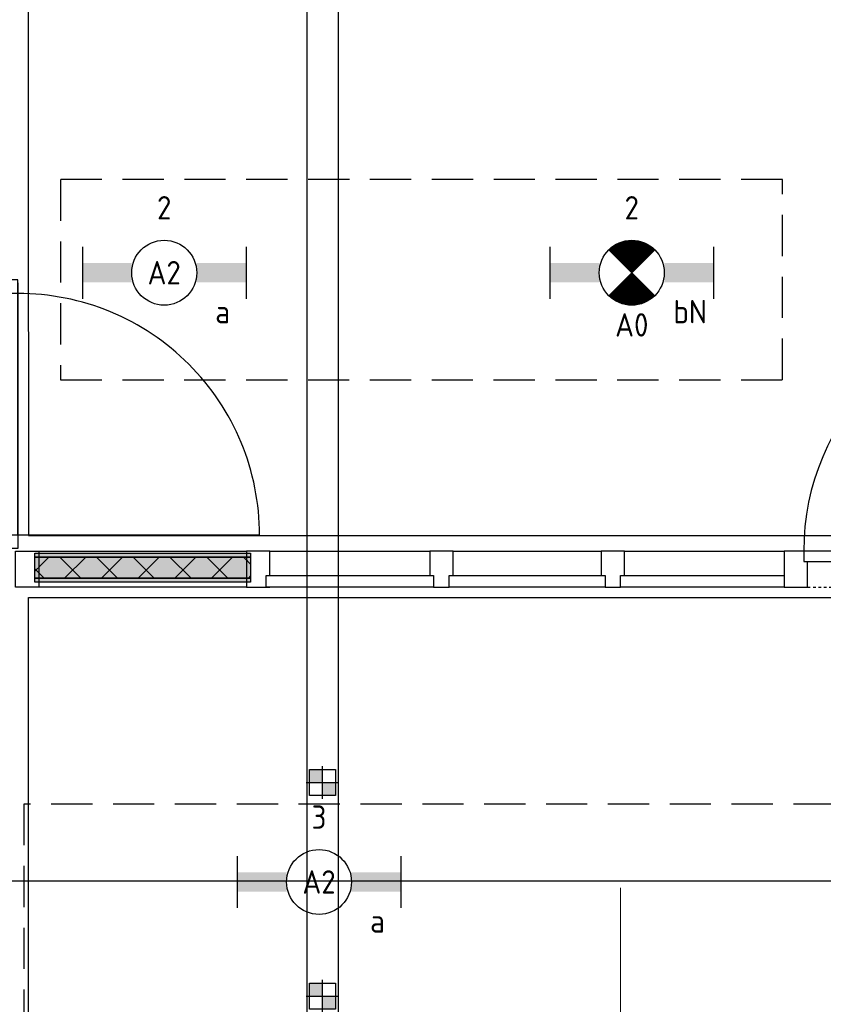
# Model space of a CAD drawing. Header units: millimetres. Extents: x -38031 to 110605, y -30229 to 92226.
# Tile 184 of 256: x 85797 to 88890, y 14575 to 18366. Entities that reach past the tile are written whole.
import ezdxf
from ezdxf.enums import TextEntityAlignment as Align

# ---------------------------------------------------------------- set-up
doc = ezdxf.new("R2010")
doc.units = ezdxf.units.MM
doc.header["$LTSCALE"] = 50
doc.set_wipeout_variables(frame=1)
for name, pattern in [('HIDDEN2', [4.7625, 3.175, -1.5875]), ('STYLE_01', [0.41664, 0.20828, -0.20836]), ('STYLE_07', [1.875, 0.625, -0.20828, 0.625, -0.20836, 0.06943, -0.13893])]:
    doc.linetypes.add(name, pattern=pattern)
for name, color, linetype in [('AL$1A---_ALGEMEEN', 8, 'Continuous'), ('AL------_SPARING', 2, 'Continuous'), ('AM$1A---_ARCERING', 8, 'Continuous'), ('BOUWKUNDIG', 8, 'Continuous'), ('EL6131--_KG', 3, 'Continuous'), ('EL6311--', 3, 'Continuous'), ('el6311--nv', 7, 'Continuous'), ('LICHT_TEXT018', 1, 'Continuous'), ('versterkte strook', 7, 'Continuous')]:
    doc.layers.add(name, color=color, linetype=linetype)
doc.layers.add('stramien', color=1, linetype='Continuous', lineweight=15)
doc.styles.add('BURO-018', font='iso.shx', dxfattribs={"height": 90})
pattern_1 = [(135, (0, 0), (70.7107, 70.7107), []), (45, (299.34, -299.34), (70.7107, -70.7107), [])]

# ---------------------------------------------------------------- blocks, each defined once
blk = doc.blocks.new('1115B6630')
at = {"color": 0}
for p, q in [((-6.3, 2), (-6.3, -2)), ((6.3, 2), (6.3, -2))]:
    blk.add_line(p, q, dxfattribs=at)
at = {"color": 0, "linetype": 'Continuous'}
blk.add_circle((0, 0), 2.5, dxfattribs=at)
at = {"color": 0}
for points in [[(-2.5, 0.75), (-6.3, 0.75), (-2.5, -0.75), (-6.3, -0.75)], [(2.5, 0.75), (6.3, 0.75), (2.5, -0.75), (6.3, -0.75)]]:
    blk.add_solid(points, dxfattribs=at)
at = {"color": 0, "linetype": 'Continuous', "style": 'BURO-018'}
for tag, p in [('E_GKAST', (0, 8)), ('E_GROEP', (0, 5)), ('E_SGROEP', (4.5, 5)), ('E_ARMCODE', (0, 0)), ('E_SLET', (4.5, -3))]:
    blk.add_attdef(tag, text='', height=1.8, dxfattribs=at).set_placement(p, align=Align.MIDDLE)
blk = doc.blocks.new('E00018')
at = {"color": 0, "linetype": 'Continuous'}
for p, q in [((-1.768, -1.768), (1.768, 1.768)), ((1.768, -1.768), (-1.768, 1.768))]:
    blk.add_line(p, q, dxfattribs=at)
at = {"color": 0, "linetype": 'Continuous', "const_width": 2.5}
for points in [[(-0.884, 0.884, -0.198912), (0, 1.25, -0.198912), (0.884, 0.884, -1)], [(-0.884, -0.884, 0.198912), (0, -1.25, 0.198912), (0.884, -0.884, 1)]]:
    blk.add_lwpolyline(points, format="xyb", dxfattribs=at)
blk = doc.blocks.new('1115B6630-NO1')
at = {"color": 0}
for p, q in [((-6.3, 2), (-6.3, -2)), ((6.3, 2), (6.3, -2))]:
    blk.add_line(p, q, dxfattribs=at)
at = {"color": 0, "linetype": 'Continuous'}
blk.add_circle((0, 0), 2.5, dxfattribs=at)
at = {"color": 0}
for points in [[(-2.5, 0.75), (-6.3, 0.75), (-2.5, -0.75), (-6.3, -0.75)], [(2.5, 0.75), (6.3, 0.75), (2.5, -0.75), (6.3, -0.75)]]:
    blk.add_solid(points, dxfattribs=at)
at = {"color": 0, "zscale": 50}
blk.add_blockref('E00018', (0, 0), dxfattribs=at)
at = {"color": 0, "linetype": 'Continuous', "style": 'BURO-018'}
for tag, p in [('E_GKAST', (0, 8)), ('E_GROEP', (0, 5)), ('E_SGROEP', (4.5, 5)), ('E_ARMCODE', (0, 0)), ('E_SLET', (4.5, -3))]:
    blk.add_attdef(tag, text='', height=1.8, dxfattribs=at).set_placement(p, align=Align.MIDDLE)
blk = doc.blocks.new('E-GK-GTC-783C')
at = {"color": 0, "linetype": 'Continuous'}
for p, q in [((-0.5, 60), (0.5, 60)), ((-0.5, -60), (0.5, -60))]:
    blk.add_line(p, q, dxfattribs=at)
blk = doc.blocks.new('Sparing 100x100')
at = {"color": 0, "linetype": 'Continuous'}
for p, q in [((-2, 2), (2, 2)), ((-2, -2), (-2, 2)), ((2, 2), (2, -2)), ((2, -2), (-2, -2))]:
    blk.add_line(p, q, dxfattribs=at)
at = {"color": 1, "linetype": 'Continuous'}
for p, q in [((0, -2.5), (0, 2.5)), ((-2.5, 0), (2.5, 0))]:
    blk.add_line(p, q, dxfattribs=at)
at = {"color": 0, "linetype": 'Continuous'}
for points in [[(-2, 2), (0, 2), (-2, 0), (0, 0)], [(0, 0), (2, 0), (0, -2), (2, -2)]]:
    blk.add_solid(points, dxfattribs=at)
at = {"color": 0, "linetype": 'Continuous', "style": 'BURO-018'}
blk.add_attdef('AL_POSNR', text='', height=1.8, dxfattribs=at).set_placement((0, 3), align=Align.CENTER)
at = {"color": 0, "linetype": 'Continuous', "style": 'BURO-018', "flags": 1}
blk.add_attdef('AL_OMS', (0, 0), '', height=1.8, dxfattribs=at)
blk = doc.blocks.new('32x_hout-mk 810s-p')
at = {"color": 0}
blk.add_wipeout([(-20.7, -1023), (-20.7, -11), (-110.7, -11), (-110.7, -1023)], dxfattribs=at).dxf.layer = 'AL$1A---_ALGEMEEN'
at = {"layer": 'AL$1A---_ALGEMEEN', "color": 0}
blk.add_lwpolyline([(-20.7, -1023), (-20.7, -11), (-110.7, -11), (-110.7, -1023)], close=True, dxfattribs=at)
at = {"color": 0}
for points in [[(-20.7, -67), (-20.7, 0), (-110.7, 0), (-110.7, -67)], [(-110.7, -967), (-20.7, -967), (-20.7, -1034), (-110.7, -1034)]]:
    blk.add_wipeout(points, dxfattribs=at).dxf.layer = 'AL$1A---_ALGEMEEN'
at = {"layer": 'AL$1A---_ALGEMEEN', "color": 0}
for points in [[(-20.7, -67), (-20.7, 0), (-110.7, 0), (-110.7, -67)], [(909, -74.8), (908.2, -97.6), (906.8, -120.4), (904.8, -143.2), (902.3, -165.8), (899.2, -188.5), (895.6, -211), (891.4, -233.4), (886.7, -255.8), (881.4, -278), (875.6, -300), (869.2, -322), (862.4, -343.7), (854.9, -365.3), (847, -386.7), (838.5, -407.9), (829.5, -428.9), (820, -449.6), (810, -470.1), (799.5, -490.4), (788.5, -510.4), (777, -530.1), (765, -549.5), (752.6, -568.7), (739.6, -587.5), (726.3, -606), (712.5, -624.2), (698.2, -642), (683.5, -659.5), (668.4, -676.5), (652.8, -693.3), (636.9, -709.6), (620.6, -725.5), (603.8, -741.1), (586.7, -756.2), (569.3, -770.9), (551.5, -785.2), (533.3, -799), (514.8, -812.4), (496, -825.3), (476.8, -837.7), (457.4, -849.7), (437.7, -861.2), (417.7, -872.2), (397.4, -882.7), (376.9, -892.7), (356.2, -902.2), (335.2, -911.2), (314, -919.7), (292.6, -927.6), (271, -935.1), (249.3, -942), (227.3, -948.3), (205.3, -954.1), (183.1, -959.4), (160.7, -964.1), (138.3, -968.3), (115.8, -971.9), (93.1, -975), (70.4, -977.5), (47.7, -979.5), (24.9, -980.9), (2.1, -981.7), (-20.7, -982), (-20.7, -52), (909.3, -52)], [(-110.7, -967), (-20.7, -967), (-20.7, -1034), (-110.7, -1034)]]:
    blk.add_lwpolyline(points, close=True, dxfattribs=at)
at = {"color": 0}
blk.add_wipeout([(-60.7, -52), (-20.7, -52), (-20.7, -982), (-60.7, -982)], dxfattribs=at).dxf.layer = 'AL$1A---_ALGEMEEN'
at = {"layer": 'AL$1A---_ALGEMEEN', "color": 0}
blk.add_lwpolyline([(-60.7, -52), (-20.7, -52), (-20.7, -982), (-60.7, -982)], close=True, dxfattribs=at)
blk = doc.blocks.new('serviceblok model A')
at = {"layer": 'AL$1A---_ALGEMEEN', "color": 0, "rotation": 180}
blk.add_blockref('32x_hout-mk 810s-p', (-35.7, -6920), dxfattribs=at)
blk = doc.blocks.new('32x 90x139')
at = {"color": 0}
blk.add_wipeout([(0, 45), (-94, 45), (-94, 30), (-139, 30), (-139, -30), (-94, -30), (-94, -45), (0, -45)], dxfattribs=at).dxf.layer = 'AL$1A---_ALGEMEEN'
at = {"layer": 'AL$1A---_ALGEMEEN', "color": 0}
blk.add_lwpolyline([(0, 45), (-94, 45), (-94, 30), (-139, 30), (-139, -30), (-94, -30), (-94, -45), (0, -45)], close=True, dxfattribs=at)
blk = doc.blocks.new('Group-120')
at = {"layer": 'AM$1A---_ARCERING', "linetype": 'Continuous', "lineweight": 0}
for points in [[(-1055, -8), (-225, -8), (-225, -23), (-1055, -23)], [(-1055, -23), (-225, -23), (-225, -104), (-1055, -104)], [(-1055, -104), (-225, -104), (-225, -119), (-1055, -119)]]:
    blk.add_hatch(color=256, dxfattribs=at).paths.add_polyline_path(points)
at = {"layer": 'AM$1A---_ARCERING', "linetype": 'Continuous', "lineweight": 5}
h = blk.add_hatch(dxfattribs=at)
h.set_pattern_fill('ISOLATIE', color=256, style=0, pattern_type=2)
h.set_pattern_definition(pattern_1)
h.paths.add_polyline_path([(-1055, -23), (-225, -23), (-225, -104), (-1055, -104)])
at = {"layer": 'AL$1A---_ALGEMEEN', "color": 0}
for points in [[(-1055, -8), (-225, -8), (-225, -23), (-1055, -23)], [(-1055, -23), (-225, -23), (-225, -104), (-1055, -104)], [(-1055, -104), (-225, -104), (-225, -119), (-1055, -119)]]:
    blk.add_lwpolyline(points, close=True, dxfattribs=at)
blk = doc.blocks.new('Group-121')
at = {"layer": 'AM$1A---_ARCERING', "linetype": 'Continuous', "lineweight": 0}
for points in [[(-5005, -8), (-4175, -8), (-4175, -23), (-5005, -23)], [(-5005, -23), (-4175, -23), (-4175, -104), (-5005, -104)], [(-5005, -104), (-4175, -104), (-4175, -119), (-5005, -119)]]:
    blk.add_hatch(color=256, dxfattribs=at).paths.add_polyline_path(points)
at = {"layer": 'AM$1A---_ARCERING', "linetype": 'Continuous', "lineweight": 5}
h = blk.add_hatch(dxfattribs=at)
h.set_pattern_fill('ISOLATIE', color=256, style=0, pattern_type=2)
h.set_pattern_definition(pattern_1)
h.paths.add_polyline_path([(-5005, -23), (-4175, -23), (-4175, -104), (-5005, -104)])
at = {"layer": 'AL$1A---_ALGEMEEN', "color": 0}
for points in [[(-5005, -8), (-4175, -8), (-4175, -23), (-5005, -23)], [(-5005, -23), (-4175, -23), (-4175, -104), (-5005, -104)], [(-5005, -104), (-4175, -104), (-4175, -119), (-5005, -119)]]:
    blk.add_lwpolyline(points, close=True, dxfattribs=at)
blk = doc.blocks.new('32x_hout-mk 826-p')
at = {"layer": 'AL$1A---_ALGEMEEN', "color": 0}
for points in [[(-5080, 0), (-2120, 0), (-2120, -139), (-5080, -139)], [(-150, 0), (-1130, 0), (-1130, -139), (-150, -139)]]:
    blk.add_lwpolyline(points, close=True, dxfattribs=at)
at = {"color": 0}
for points in [[(-5080, 0), (-4990, 0), (-4990, -139), (-5080, -139)], [(-4100, 0), (-4190, 0), (-4190, -139), (-4100, -139)], [(-2030, 0), (-2120, 0), (-2120, -139), (-2030, -139)], [(-1130, 0), (-1040, 0), (-1040, -139), (-1130, -139)], [(-240, 0), (-150, 0), (-150, -139), (-240, -139)]]:
    blk.add_wipeout(points, dxfattribs=at).dxf.layer = 'AL$1A---_ALGEMEEN'
at = {"layer": 'AL$1A---_ALGEMEEN', "color": 0, "linetype": 'STYLE_01'}
blk.add_line((-2030, -139), (-1130, -139), dxfattribs=at)
at = {"layer": 'AL$1A---_ALGEMEEN', "color": 0}
for points in [[(-5080, 0), (-4990, 0), (-4990, -139), (-5080, -139)], [(-4100, 0), (-4190, 0), (-4190, -139), (-4100, -139)], [(-2030, 0), (-2120, 0), (-2120, -139), (-2030, -139)], [(-1130, 0), (-1040, 0), (-1040, -139), (-1130, -139)], [(-240, 0), (-150, 0), (-150, -139), (-240, -139)]]:
    blk.add_lwpolyline(points, close=True, dxfattribs=at)
for name in ['Group-121', 'Group-120']:
    blk.add_blockref(name, (0, 0), dxfattribs=at)
at = {"color": 0}
for points in [[(-1115, 0), (-2045, 0), (-2045, -40), (-1115, -40)], [(-4115, -94), (-2120, -94), (-2120, -139), (-4115, -139)]]:
    blk.add_wipeout(points, dxfattribs=at).dxf.layer = 'AL$1A---_ALGEMEEN'
at = {"layer": 'AL$1A---_ALGEMEEN', "color": 0}
blk.add_line((-1115, 0), (-1115, 937.5), dxfattribs=at)
for points in [[(-1115, 0), (-2045, 0), (-2045, -40), (-1115, -40)], [(-4115, -94), (-2120, -94), (-2120, -139), (-4115, -139)]]:
    blk.add_lwpolyline(points, close=True, dxfattribs=at)
blk.add_arc((-1107.5, 0), 937.5, 90.4584, 180, dxfattribs=at)
at = {"layer": 'AL$1A---_ALGEMEEN', "color": 0, "rotation": 90}
for p in [(-3440, 0), (-2780, 0)]:
    blk.add_blockref('32x 90x139', p, dxfattribs=at)
blk = doc.blocks.new('200254 W 211 30-06-2008')
at = {"layer": 'AL$1A---_ALGEMEEN'}
blk.add_lwpolyline([(20751.353, 3338.765), (20847.949, 3338.765), (20847.949, 3232.823), (20751.353, 3232.823)], close=True, dxfattribs=at)
at = {"layer": 'stramien', "linetype": 'STYLE_07', "ltscale": 50}
blk.add_line((20796.949, 2737.405), (20796.949, 3316.405), dxfattribs=at)
at = {"layer": 'AL$1A---_ALGEMEEN', "xscale": -0.02, "yscale": 0.02, "zscale": 0.02}
blk.add_blockref('serviceblok model A', (20750.249, 3480.945), dxfattribs=at)
at = {"layer": 'AL$1A---_ALGEMEEN'}
blk.add_lwpolyline([(20727.449, 3482.942), (20751.258, 3482.942), (20751.258, 3469.196), (20751.349, 3343.545), (20852.949, 3343.545), (20852.949, 3309.725), (20999.829, 3309.725), (20999.829, 3594.945), (20770.949, 3594.945), (20770.949, 3524.545), (20685.044, 3524.545), (20684.834, 3483.092)], close=True, dxfattribs=at)
at = {"layer": 'AL$1A---_ALGEMEEN', "xscale": 0.02, "yscale": 0.02, "zscale": 0.02}
blk.add_blockref('32x_hout-mk 826-p', (20851.949, 3342.345), dxfattribs=at)
blk.add_wipeout([(20752.81, 3359.976), (20755.49, 3359.976), (20755.49, 3358.016), (20752.81, 3358.016)]).dxf.layer = 'AL$1A---_ALGEMEEN'

msp = doc.modelspace()

# ---------------------------------------------------------------- block references
at = {"layer": 'BOUWKUNDIG', "xscale": 50, "yscale": 50, "zscale": 50}
msp.add_blockref('200254 W 211 30-06-2008', (-951737.5, -150797.3), dxfattribs=at)

# ---------------------------------------------------------------- next in the draw order: linework, layer by layer
at = {"layer": 'LICHT_TEXT018', "linetype": 'HIDDEN2'}
for points in [[(85954.1, 16979.5), (88732.6, 16979.5), (88732.6, 17750.5), (85954.1, 17750.5)], [(85812.9, 14446), (90362.9, 14446), (90362.9, 15346), (85812.9, 15346)]]:
    msp.add_lwpolyline(points, close=True, dxfattribs=at)
at = {"layer": 'versterkte strook'}
msp.add_line((-4775.7, 15050), (104346.1, 15050), dxfattribs=at)

# ---------------------------------------------------------------- next in the draw order: block references
at = {"layer": 'AL------_SPARING', "xscale": 25, "yscale": 25, "zscale": 25}
for p in [(86962.1, 15429.2), (86962.1, 14606.6)]:
    msp.add_blockref('Sparing 100x100', p, dxfattribs=at)
at = {"layer": 'EL6131--_KG', "xscale": 8859.360157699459, "rotation": 270}
msp.add_blockref('E-GK-GTC-783C', (86962.1, 17005.3), dxfattribs=at)
at = {"layer": 'EL6311--'}
ref = msp.add_blockref('1115B6630', (86352.9, 17391.8), dxfattribs=dict(at, xscale=50, yscale=50, zscale=50))
ref.add_attrib('E_ARMCODE', 'A2', dxfattribs={"layer": '0', "color": 1, "linetype": 'Continuous', "height": 90, "style": 'BURO-018'}).set_placement((86352.9, 17391.8), align=Align.MIDDLE)
ref.add_attrib('E_SLET', 'a', dxfattribs={"layer": '0', "color": 1, "linetype": 'Continuous', "height": 90, "style": 'BURO-018'}).set_placement((86577.9, 17241.8), align=Align.MIDDLE)
ref.add_attrib('E_GROEP', '2', dxfattribs={"layer": '0', "color": 1, "linetype": 'Continuous', "height": 90, "style": 'BURO-018'}).set_placement((86352.9, 17641.8), align=Align.MIDDLE)
ref = msp.add_blockref('1115B6630', (86948.9, 15046), dxfattribs=dict(at, xscale=50, yscale=50, zscale=50))
ref.add_attrib('E_ARMCODE', 'A2', dxfattribs={"layer": '0', "color": 1, "linetype": 'Continuous', "height": 90, "style": 'BURO-018'}).set_placement((86948.9, 15046), align=Align.MIDDLE)
ref.add_attrib('E_SLET', 'a', dxfattribs={"layer": '0', "color": 1, "linetype": 'Continuous', "height": 90, "style": 'BURO-018'}).set_placement((87173.9, 14896), align=Align.MIDDLE)
ref.add_attrib('E_GROEP', '3', dxfattribs={"layer": '0', "color": 1, "linetype": 'Continuous', "height": 90, "style": 'BURO-018'}).set_placement((86948.9, 15296), align=Align.MIDDLE)
at = {"layer": 'el6311--nv'}
ref = msp.add_blockref('1115B6630-NO1', (88152.9, 17391.8), dxfattribs=dict(at, xscale=50, yscale=50, zscale=50))
ref.add_attrib('E_ARMCODE', 'A0', dxfattribs={"layer": '0', "color": 1, "linetype": 'Continuous', "height": 90, "style": 'BURO-018'}).set_placement((88152.9, 17190.9), align=Align.MIDDLE)
ref.add_attrib('E_SLET', 'bN', dxfattribs={"layer": '0', "color": 1, "linetype": 'Continuous', "height": 90, "style": 'BURO-018'}).set_placement((88377.9, 17241.8), align=Align.MIDDLE)
ref.add_attrib('E_GROEP', '2', dxfattribs={"layer": '0', "color": 1, "linetype": 'Continuous', "height": 90, "style": 'BURO-018'}).set_placement((88152.9, 17641.8), align=Align.MIDDLE)

doc.saveas('drawing.dxf')
